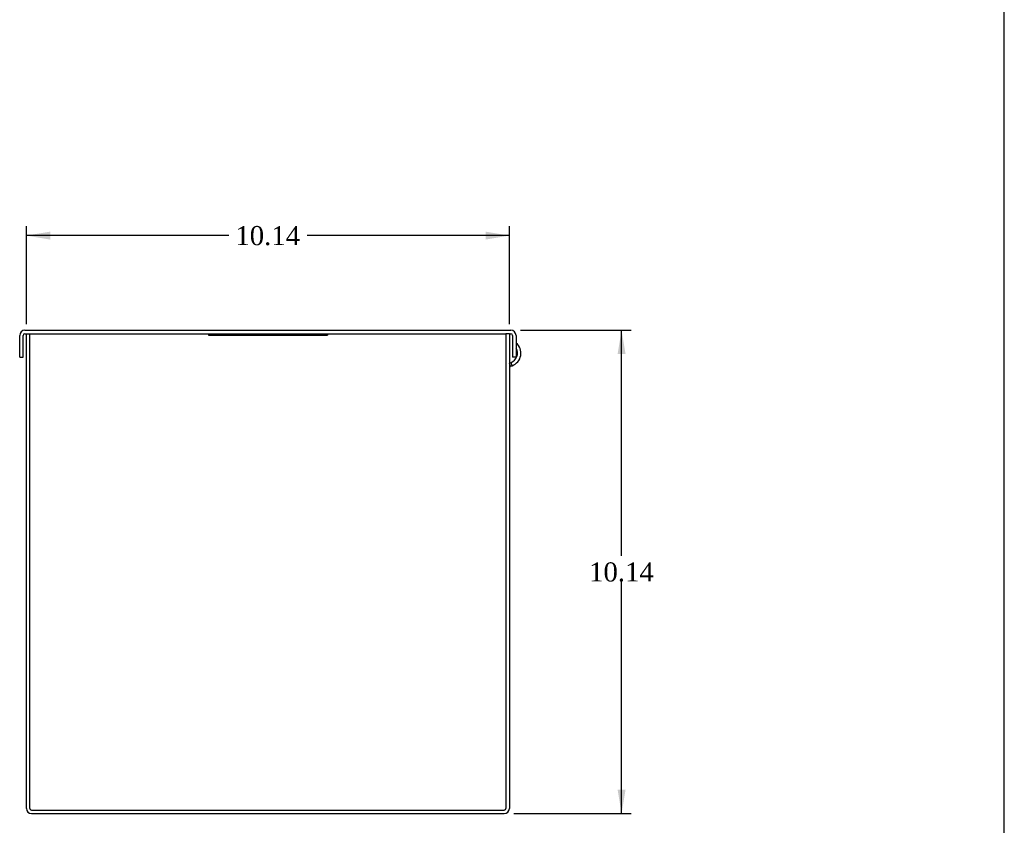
# Model space of a CAD drawing. Header units: inches. Extents: x 0.2 to 89.8, y -0.5 to 59.8.
# Tile 2 of 3: x 69.1 to 89.8, y 12.7 to 29.6. Entities that reach past the tile are written whole.
import ezdxf
from ezdxf.enums import TextEntityAlignment as Align

# ---------------------------------------------------------------- set-up
doc = ezdxf.new("R2010")
doc.units = ezdxf.units.IN
doc.header["$MEASUREMENT"] = 0
for name, color, linetype in [('COM56327-1', 7, 'Continuous'), ('COM56330-1', 7, 'Continuous'), ('Default', 7, 'Continuous'), ('QLB20316', 7, 'Continuous')]:
    doc.layers.add(name, color=color, linetype=linetype)
doc.styles.add('SEACAD_Times_New_Roman', font='times.ttf')
doc.dimstyles.new('HAMMOND_(STH_-_66x44)', dxfattribs={"dimtxt": 0.4, "dimasz": 0.5, "dimexe": 0.2, "dimexo": 0.2, "dimgap": 0.1, "dimtad": 0, "dimtih": 1, "dimtoh": 1, "dimzin": 0, "dimdsep": 46, "dimtxsty": 'SEACAD_Times_New_Roman', "dimblk1": '_SE_FILLED', "dimblk2": '_SE_FILLED', "dimsah": 1, "dimcen": 0.2, "dimadec": 0, "dimazin": 0, "dimtfac": 0.8, "dimtofl": 0, "dimtmove": 0, "dimatfit": 3, "dimfxl": 1, "dimtolj": 1, "dimtzin": 0, "dimarcsym": 0})

# ---------------------------------------------------------------- blocks, each defined once
blk = doc.blocks.new('SE4')
at = {"layer": 'COM56327-1', "color": 7, "linetype": 'Continuous'}
for p, q in [((69.28013012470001, 13.0948373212), (69.28013012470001, 23.0588373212)), ((69.28013012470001, 23.0588373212), (69.3521301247, 23.0588373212)), ((69.3521301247, 13.0948373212), (69.3521301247, 23.0588373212)), ((79.3521301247, 23.0588373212), (79.3521301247, 13.0948373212)), ((79.4241301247, 23.0588373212), (79.3521301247, 23.0588373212)), ((79.4241301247, 23.0588373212), (79.4241301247, 13.0948373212)), ((79.4241301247, 22.4419155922), (79.4589465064, 22.4545877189)), ((79.4478173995, 22.3739162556), (79.4241301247, 22.4389965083)), ((79.4478173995, 22.3739162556), (79.4835719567, 22.3869298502)), ((79.4835719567, 22.3869298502), (79.4589465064, 22.4545877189)), ((69.3881301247, 13.0588373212), (79.31613012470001, 13.0588373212)), ((69.3881301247, 12.9868373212), (79.31613012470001, 12.9868373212))]:
    blk.add_line(p, q, dxfattribs=at)
for centre, radius, start, end in [((79.3884903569, 22.6481643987), 0.2059999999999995, 290, 30.6635362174), ((79.38849030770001, 22.6481643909), 0.2780000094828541, 290.0000100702, 50.6232696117), ((79.46013018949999, 22.3400872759), 0.0360000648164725, 110.0000722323, 179.9999277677), ((69.3881301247, 13.0948373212), 0.1080000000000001, 180, 270), ((69.3881301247, 13.0948373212), 0.0360000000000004, 180, 270), ((79.31613012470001, 13.0948373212), 0.108, 270, 0), ((79.31613012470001, 13.0948373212), 0.036, 270, 0)]:
    blk.add_arc(centre, radius, start, end, dxfattribs=at)
at = {"layer": 'COM56330-1', "color": 7, "linetype": 'Continuous'}
for p, q in [((69.14013012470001, 22.5688373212), (69.14013012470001, 23.0228373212)), ((69.2121301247, 22.5688373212), (69.2121301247, 23.0228373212)), ((69.2481301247, 23.1308373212), (79.4561301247, 23.1308373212)), ((69.2481301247, 23.0588373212), (69.28013012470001, 23.0588373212)), ((69.3521301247, 23.0588373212), (79.3521301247, 23.0588373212)), ((79.4241301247, 23.0588373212), (79.4561301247, 23.0588373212)), ((79.4921301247, 23.0228373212), (79.4921301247, 22.5688373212)), ((79.5641301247, 23.0228373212), (79.5641301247, 22.5688373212)), ((69.14013012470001, 22.5688373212), (69.2121301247, 22.5688373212)), ((79.5641301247, 22.5688373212), (79.4921301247, 22.5688373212))]:
    blk.add_line(p, q, dxfattribs=at)
for centre, radius, start, end in [((69.2481301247, 23.0228373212), 0.1080000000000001, 90, 180), ((69.2481301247, 23.0228373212), 0.0359999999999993, 90, 180), ((79.4561301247, 23.0228373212), 0.1080000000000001, 0, 90), ((79.4561301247, 23.0228373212), 0.0359999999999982, 0, 90)]:
    blk.add_arc(centre, radius, start, end, dxfattribs=at)
at = {"layer": 'QLB20316', "color": 7, "linetype": 'Continuous'}
for p, q in [((73.1021301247, 23.0588373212), (73.1021301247, 23.0288373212)), ((73.1021301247, 23.0288373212), (73.4771301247, 23.0288373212)), ((73.4771301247, 23.0288373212), (75.2271301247, 23.0288373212)), ((75.2271301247, 23.0288373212), (75.6021301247, 23.0288373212)), ((75.6021301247, 23.0588373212), (75.6021301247, 23.0288373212))]:
    blk.add_line(p, q, dxfattribs=at)
blk = doc.blocks.new('DMBLK1129')
at = {"layer": 'Default', "linetype": 'Continuous', "transparency": 16777216}
for points in [[(69.78013011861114, 25.20083881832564), (69.28013012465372, 25.1175054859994), (69.78013011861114, 25.03417215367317)], [(78.92413013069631, 25.20083881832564), (78.92413013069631, 25.03417215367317), (79.4241301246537, 25.1175054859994)]]:
    blk.add_hatch(color=7, dxfattribs=at).paths.add_polyline_path(points)
at = {"layer": 'Default', "color": 7, "linetype": 'Continuous', "transparency": 16777216}
for p, q in [((69.28013012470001, 23.2588373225), (69.28013012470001, 25.3175054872)), ((79.4241301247, 23.2588373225), (79.4241301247, 25.3175054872)), ((73.5296658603, 25.117505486), (69.28013012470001, 25.117505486)), ((79.4241301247, 25.117505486), (75.1745946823, 25.117505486))]:
    blk.add_line(p, q, dxfattribs=at)
at = {"layer": 'Default', "color": 7, "linetype": 'Continuous', "transparency": 16777216, "style": 'SEACAD_Times_New_Roman'}
blk.add_text('10.14', height=0.4, dxfattribs=at).set_placement((73.6696659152, 25.317505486), align=Align.TOP_LEFT)
blk = doc.blocks.new('_SE_FILLED')
at = {"color": 0}
blk.add_line((0, 0), (-1, 0), dxfattribs=at)
blk.add_solid([(0, 0), (-1, -0.1665), (-1, 0.1665), (0, 0)], dxfattribs=at)
blk = doc.blocks.new('DMBLK1132')
at = {"layer": 'Default', "linetype": 'Continuous', "transparency": 16777216}
for points in [[(81.86393746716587, 22.63083732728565), (81.78060413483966, 23.13083732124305), (81.69727080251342, 22.63083732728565)], [(81.86393746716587, 13.48683731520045), (81.69727080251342, 13.48683731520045), (81.78060413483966, 12.98683732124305)]]:
    blk.add_hatch(color=7, dxfattribs=at).paths.add_polyline_path(points)
at = {"layer": 'Default', "color": 7, "linetype": 'Continuous', "transparency": 16777216}
for p, q in [((79.6561301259, 23.1308373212), (81.9806041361, 23.1308373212)), ((81.7806041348, 18.3988371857), (81.7806041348, 23.1308373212)), ((81.7806041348, 12.9868373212), (81.7806041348, 17.8588370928)), ((79.5161301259, 12.9868373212), (81.9806041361, 12.9868373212))]:
    blk.add_line(p, q, dxfattribs=at)
at = {"layer": 'Default', "color": 7, "linetype": 'Continuous', "transparency": 16777216, "style": 'SEACAD_Times_New_Roman'}
blk.add_text('10.14', height=0.4, dxfattribs=at).set_placement((81.0981396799, 18.2588370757), align=Align.TOP_LEFT)
blk = doc.blocks.new('BORDER')
at = {"layer": 'Default', "color": 7, "linetype": 'Continuous'}
blk.add_line((0, 0), (0, 27.86), dxfattribs=at)

msp = doc.modelspace()

# ---------------------------------------------------------------- block references
at = {"layer": 'Default', "color": 7, "xscale": 2.14, "yscale": 2.14, "zscale": 2.14}
msp.add_blockref('BORDER', (89.8180341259, 0.1611890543), dxfattribs=at)
at = {"layer": 'Default'}
msp.add_blockref('SE4', (0, 0), dxfattribs=at)

# ---------------------------------------------------------------- dimensions: what is measured, and where the dimension line sits
at = {"layer": 'Default', "color": 7, "linetype": 'Continuous'}
dim = msp.add_linear_dim(base=(69.28013012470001, 25.117505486), p1=(79.4241301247, 23.0588373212), p2=(69.28013012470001, 23.0588373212), text='\\A1;<>', dimstyle='HAMMOND_(STH_-_66x44)', dxfattribs=at)
dim.commit()
dim.dimension.update_dxf_attribs({"geometry": 'DMBLK1129', "text_midpoint": (74.3521303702, 25.117505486), "dimtype": 160})
dim = msp.add_linear_dim(base=(81.7806041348, 23.1308373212), p1=(79.31613012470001, 12.9868373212), p2=(79.4561301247, 23.1308373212), angle=90, text='\\A1;<>', dimstyle='HAMMOND_(STH_-_66x44)', dxfattribs=at)
dim.commit()
dim.dimension.update_dxf_attribs({"geometry": 'DMBLK1132', "text_midpoint": (81.7806041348, 18.0588370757), "dimtype": 160})

doc.saveas('drawing.dxf')
